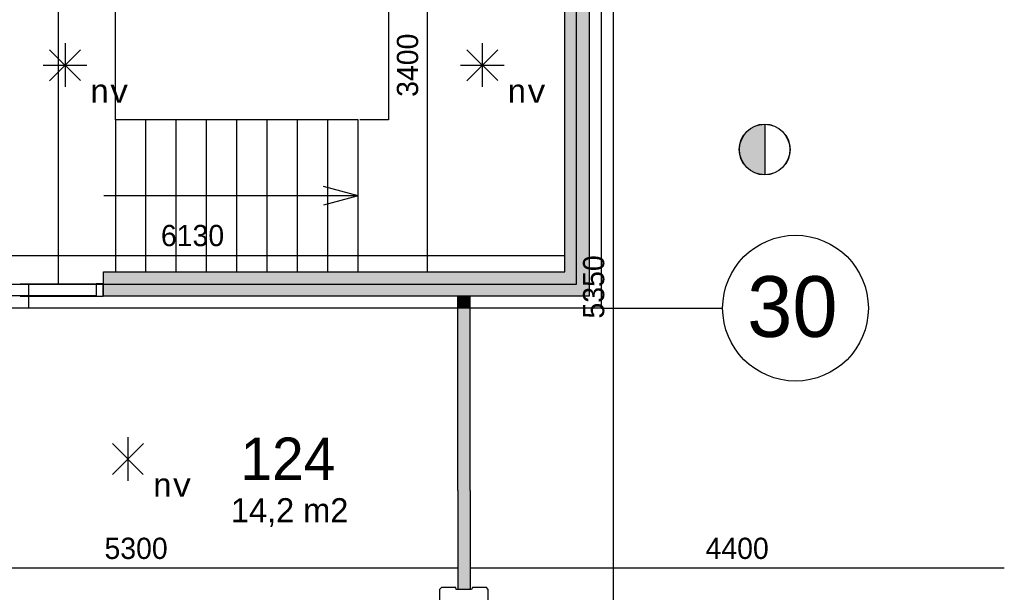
# Model space of a CAD drawing. Extents: x 126249 to 198477, y 373 to 102273.
# Tile 44 of 54: x 161390 to 169499, y 66334 to 71048. Entities that reach past the tile are written whole.
import ezdxf
from ezdxf.enums import TextEntityAlignment as Align

# ---------------------------------------------------------------- set-up
doc = ezdxf.new("R2010")
doc.units = 0
doc.header["$MEASUREMENT"] = 0
doc.header["$PDMODE"] = 35
doc.header["$PDSIZE"] = -0.5
doc.layers.get('0').update_dxf_attribs({"linetype": 'CONTINUOUS'})
doc.layers.get('DEFPOINTS').update_dxf_attribs({"linetype": 'CONTINUOUS'})
for name, color, linetype in [('AL22----_BINNENWAND', 252, 'CONTINUOUS'), ('AL24----_TRAPPEN', 252, 'CONTINUOUS'), ('AL32----_BINNENKOZIJN', 252, 'CONTINUOUS'), ('AM$1A---_MAATVOERING', 252, 'CONTINUOUS'), ('Betonpalen', 252, 'CONTINUOUS'), ('Brandweer', 252, 'CONTINUOUS'), ('brandweer NIEUW', 252, 'CONTINUOUS'), ('COMPARTIMENTERING', 252, 'CONTINUOUS'), ('LAYER01', 252, 'CONTINUOUS'), ('M2', 252, 'CONTINUOUS'), ('OMPARTIMENTERING', 252, 'CONTINUOUS'), ('UNUSEDHATCH', 252, 'CONTINUOUS')]:
    doc.layers.add(name, color=color, linetype=linetype)
doc.styles.add('B-01', font='b-gbp')
doc.styles.add('MONOTXT', font='MONOTXT')
doc.dimstyles.new('BBA_STAND', dxfattribs={"dimtxt": 175, "dimasz": 1, "dimexe": 1, "dimexo": 0.001, "dimgap": 75, "dimtad": 1, "dimdec": 0, "dimzin": 0, "dimdsep": 46, "dimtxsty": 'B-01', "dimblk": 'NONE', "dimblk1": 'NONE', "dimblk2": 'PIJL1', "dimcen": 1, "dimse1": 1, "dimse2": 1, "dimclrd": 256, "dimclre": 1, "dimclrt": 256, "dimadec": 0, "dimazin": 0, "dimtfac": 1, "dimtdec": 0, "dimtmove": 0, "dimatfit": 0, "dimldrblk": 'PIJL1', "dimfxl": 1, "dimtolj": 1, "dimtzin": 0, "dimarcsym": 0})

# ---------------------------------------------------------------- blocks, each defined once
blk = doc.blocks.new('*D66')
at = {"layer": 'AM$1A---_MAATVOERING', "lineweight": -2, "transparency": 16777216}
blk.add_line((169498.8, 66532.5), (165098.8, 66532.5), dxfattribs=at)
at = {"layer": 'DEFPOINTS', "color": 0, "transparency": 16777216}
for p in [(165098.8, 66532.5), (165098.8, 66532.5), (169498.8, 66532.5)]:
    blk.add_point(p, dxfattribs=at)
at = {"layer": 'AM$1A---_MAATVOERING', "transparency": 16777216, "insert": (167298.8, 66695), "char_height": 175, "attachment_point": 5, "style": 'B-01'}
blk.add_mtext('\\A1;4400', dxfattribs=at)
blk = doc.blocks.new('_None')
blk = doc.blocks.new('PIJL1')
at = {"color": 1, "linetype": 'ByBlock'}
blk.add_line((0, 82.6), (0, -82.6), dxfattribs=at)
blk.add_solid([(-100, 16.7), (-100, -16.7), (0, 0)], dxfattribs=at)
blk = doc.blocks.new('*D67')
at = {"layer": 'AM$1A---_MAATVOERING', "lineweight": -2, "transparency": 16777216}
blk.add_line((164998.8, 66532.5), (159698.8, 66532.5), dxfattribs=at)
at = {"layer": 'DEFPOINTS', "color": 0, "transparency": 16777216}
for p in [(159698.8, 66532.5), (159698.8, 66532.5), (164998.8, 66532.5)]:
    blk.add_point(p, dxfattribs=at)
at = {"layer": 'AM$1A---_MAATVOERING', "transparency": 16777216, "insert": (162348.8, 66695), "char_height": 175, "attachment_point": 5, "style": 'B-01'}
blk.add_mtext('\\A1;5300', dxfattribs=at)
blk = doc.blocks.new('*D68')
at = {"layer": 'AM$1A---_MAATVOERING', "lineweight": -2, "transparency": 16777216}
blk.add_line((166280.4, 66173.5), (166280.4, 71523.5), dxfattribs=at)
at = {"layer": 'DEFPOINTS', "color": 0, "transparency": 16777216}
for p in [(166280.4, 71523.5), (168166.4, 71523.5), (165573.8, 66173.5)]:
    blk.add_point(p, dxfattribs=at)
at = {"layer": 'AM$1A---_MAATVOERING', "transparency": 16777216, "insert": (166117.9, 68848.5), "char_height": 175, "attachment_point": 5, "rotation": 90, "style": 'B-01'}
blk.add_mtext('\\A1;5350', dxfattribs=at)
blk = doc.blocks.new('*D174')
at = {"layer": 'AM$1A---_MAATVOERING', "lineweight": -2, "transparency": 16777216}
blk.add_line((164747.6, 68973.5), (164747.6, 72373.5), dxfattribs=at)
at = {"layer": 'DEFPOINTS', "color": 0, "transparency": 16777216}
for p in [(164747.6, 72373.5), (165761.6, 72373.5), (165761.6, 68973.5)]:
    blk.add_point(p, dxfattribs=at)
at = {"layer": 'AM$1A---_MAATVOERING', "transparency": 16777216, "insert": (164585.1, 70673.5), "char_height": 175, "attachment_point": 5, "rotation": 90, "style": 'B-01'}
blk.add_mtext('\\A1;3400', dxfattribs=at)
blk = doc.blocks.new('*D225')
at = {"layer": 'AM$1A---_MAATVOERING', "lineweight": -2, "transparency": 16777216}
blk.add_line((159748.8, 69107.8), (165878.8, 69107.8), dxfattribs=at)
at = {"layer": 'DEFPOINTS', "color": 0, "transparency": 16777216}
for p in [(159748.8, 70973.5), (165878.8, 70673.5), (165878.8, 69107.8)]:
    blk.add_point(p, dxfattribs=at)
at = {"layer": 'AM$1A---_MAATVOERING', "transparency": 16777216, "insert": (162813.8, 69270.3), "char_height": 175, "attachment_point": 5, "style": 'B-01'}
blk.add_mtext('\\A1;6130', dxfattribs=at)
blk = doc.blocks.new('*D276')
at = {"layer": 'AM$1A---_MAATVOERING', "lineweight": -2, "transparency": 16777216}
blk.add_line((166280.4, 66173.5), (166280.4, 71523.5), dxfattribs=at)
at = {"layer": 'DEFPOINTS', "color": 0, "transparency": 16777216}
for p in [(166280.4, 71523.5), (168166.4, 71523.5), (165573.8, 66173.5)]:
    blk.add_point(p, dxfattribs=at)
at = {"layer": 'AM$1A---_MAATVOERING', "transparency": 16777216, "insert": (166117.9, 68848.5), "char_height": 175, "attachment_point": 5, "rotation": 90, "style": 'B-01'}
blk.add_mtext('\\A1;5350', dxfattribs=at)

msp = doc.modelspace()

# ---------------------------------------------------------------- hatches: boundary and pattern name
at = {"layer": 'AL22----_BINNENWAND'}
msp.add_hatch(color=256, dxfattribs=at).paths.add_polyline_path([(165098.8, 68673.5), (164998.8, 68673.5), (164998.8, 67173.5), (164998.8, 66358.4), (165098.8, 66358.4), (165098.8, 67173.5)])
at = {"layer": 'brandweer NIEUW'}
msp.add_hatch(color=256, dxfattribs=at).paths.add_polyline_path([(167525.4, 69771.4), (167525.4, 70187.9, 1)])
at = {"layer": 'UNUSEDHATCH'}
for points in [[(166078.8, 68773.5), (166078.8, 72573.5), (162078.8, 72573.5), (162078.8, 72473.7), (162078.8, 72373.5), (165878.8, 72373.5), (165878.8, 68973.5), (162079.8, 68973.5), (162079.8, 68773.5)], [(164998.8, 68673.5), (165098.8, 68673.5), (165098.8, 68773.5), (164998.8, 68773.5)]]:
    msp.add_hatch(color=256, dxfattribs=at).paths.add_polyline_path(points)

# ---------------------------------------------------------------- linework, layer by layer
at = {"layer": 'AL22----_BINNENWAND'}
for points in [[(166078.8, 72573.5), (166078.8, 68773.5)], [(165878.8, 68973.5), (165878.8, 72373.5)], [(162079.8, 68973.5), (165878.8, 68973.5)], [(162079.8, 68773.5), (162079.8, 68973.5)], [(162079.8, 68773.2), (162079.8, 68973.2)], [(166078.8, 68773.5), (162079.8, 68773.5)], [(164998.8, 67173.5), (164998.8, 68773.5)], [(165098.8, 67173.5), (165098.8, 68773.5)], [(164998.8, 67173.5), (164998.8, 66358.4)], [(165098.8, 67173.5), (165098.8, 66358.4)]]:
    msp.add_lwpolyline(points, dxfattribs=at)
at = {"layer": 'AL24----_TRAPPEN'}
for points in [[(162178.8, 70223.5), (162178.8, 71123.5)], [(164428.8, 71123.5), (164428.8, 70223.5)], [(164178.8, 70223.5), (162178.8, 70223.5)], [(162178.8, 70223.5), (162178.8, 68973.5)], [(162428.8, 68973.5), (162428.8, 70223.5)], [(162678.8, 68973.5), (162678.8, 70223.5)], [(162928.8, 68973.5), (162928.8, 70223.5)], [(163178.8, 68973.5), (163178.8, 70223.5)], [(163428.8, 68973.5), (163428.8, 70223.5)], [(163678.8, 68973.5), (163678.8, 70223.5)], [(163928.8, 68973.5), (163928.8, 70223.5)], [(164178.8, 68973.5), (164178.8, 70223.5)], [(164428.8, 70223.5), (164191.8, 70223.5)], [(164178.8, 69598.5), (163891.5, 69675.5)], [(162178.8, 69598.5), (162083.8, 69598.5)], [(164178.8, 69598.5), (162178.8, 69598.5)], [(164178.8, 69598.5), (163891.5, 69521.5)], [(162178.8, 68973.5), (164178.8, 68973.5)]]:
    msp.add_lwpolyline(points, dxfattribs=at)
at = {"layer": 'AL32----_BINNENKOZIJN'}
for points in [[(161395.1, 68873.5), (162019.1, 68873.5)], [(161395.1, 68873.2), (162019.1, 68873.2)], [(161395.1, 68773.5), (162019.1, 68773.5)]]:
    msp.add_lwpolyline(points, dxfattribs=at)
for points in [[(162019.1, 68774.2), (161466.5, 68774.2), (161466.5, 68873.2), (162019.1, 68873.2)], [(162078.8, 68873.2), (162019.1, 68873.2), (162019.1, 68773.5), (162078.8, 68773.5)], [(160361.2, 68675.2), (161466.5, 68675.2), (161466.5, 68774.2), (160361.2, 68774.2)]]:
    msp.add_lwpolyline(points, close=True, dxfattribs=at)
at = {"layer": 'AM$1A---_MAATVOERING'}
msp.add_line((161707.1, 72473.7), (161707.1, 68873.5), dxfattribs=at)
at = {"layer": 'Betonpalen'}
msp.add_lwpolyline([(164863.8, 65973.4), (164978.8, 65973.4), (164986.8, 65988.4), (165111.8, 65988.4), (165116.8, 65973.4), (165233.8, 65973.4), (165248.8, 65988.4), (165248.8, 66099.4), (165233.8, 66107.4), (165233.8, 66232.4), (165248.8, 66237.4), (165248.8, 66358.4), (165233.8, 66373.4), (165118.8, 66373.4), (165110.8, 66358.4), (164985.8, 66358.4), (164980.8, 66373.4), (164863.8, 66373.4), (164848.8, 66358.4), (164848.8, 66239.4), (164863.8, 66231.4), (164863.8, 66106.4), (164848.8, 66101.4), (164848.8, 65988.4)], dxfattribs=at)
at = {"layer": 'Brandweer'}
for p, q in [((161636.2, 70545.8, 2600), (161891.9, 70801.5, 2600)), ((161636.2, 70801.5, 2600), (161890.6, 70547.1, 2600)), ((161763.4, 70854.2, 2600), (161763.4, 70494.4, 2600)), ((165072.7, 70545.8, 2600), (165328.4, 70801.5, 2600)), ((165072.7, 70801.5, 2600), (165327.2, 70547.1, 2600)), ((165199.9, 70854.2, 2600), (165199.9, 70494.4, 2600)), ((161582.5, 70673.4, 2600), (161944.2, 70673.4, 2600)), ((165019.1, 70673.4, 2600), (165380.8, 70673.4, 2600)), ((162153.3, 67302.9, 2600), (162409, 67558.6, 2600)), ((162153.3, 67558.6, 2600), (162407.7, 67304.2, 2600)), ((162280.5, 67611.3, 2600), (162280.5, 67251.5, 2600))]:
    msp.add_line(p, q, dxfattribs=at)
at = {"layer": 'brandweer NIEUW'}
msp.add_line((167525.4, 70189.1), (167525.4, 69770.2), dxfattribs=at)
for radius in [209.5, 208.2]:
    msp.add_circle((167525.4, 69979.6), radius, dxfattribs=at)
at = {"layer": 'COMPARTIMENTERING'}
msp.add_lwpolyline([(165975.6, 68901.9), (165975.6, 72472), (159655.8, 72472), (159655.8, 70983.7), (157455.8, 70983.7), (157455.8, 68872.3), (165975.6, 68872.3)], close=True, dxfattribs=at)
msp.add_circle((167779.3, 68673.5), 600, dxfattribs=at)
at = {"layer": 'OMPARTIMENTERING', "ltscale": 800}
msp.add_line((166179.3, 68673.5), (167179.3, 68673.5), dxfattribs=at)
msp.add_lwpolyline([(159823.8, 74473.5), (159823.8, 72673.4), (166178.8, 72673.5), (166178.8, 68673.5), (157248.8, 68673.5), (157248.8, 74473.5)], dxfattribs=at)

# ---------------------------------------------------------------- texts
at = {"layer": 'Brandweer', "style": 'MONOTXT'}
for p in [(162128.9, 70457.9, 2600), (165565.5, 70457.9, 2600), (162646.1, 67215, 2600)]:
    msp.add_text('nv', height=185.94, dxfattribs=at).set_placement(p, align=Align.MIDDLE)
at = {"layer": 'LAYER01', "style": 'B-01'}
for s, height, p in [('30', 500, (167381.7, 68436.9)), ('124', 350, (163208.5, 67258.4))]:
    msp.add_text(s, height=height, rotation=0, dxfattribs=at).set_placement(p)
at = {"layer": 'M2', "insert": (163130.5, 67109.2), "char_height": 200, "width": 1805, "attachment_point": 1, "style": 'B-01'}
msp.add_mtext('14,2 m2', dxfattribs=at)

# ---------------------------------------------------------------- dimensions: what is measured, and where the dimension line sits
at = {"layer": 'AM$1A---_MAATVOERING'}
for base, p1, p2, picture, middle in [((164747.6, 72373.5), (165761.6, 68973.5), (165761.6, 72373.5), '*D174', (164585.1, 70673.5)), ((166280.4, 71523.5), (165573.8, 66173.5), (168166.4, 71523.5), '*D68', (166117.9, 68848.5)), ((166280.4, 71523.5), (165573.8, 66173.5), (168166.4, 71523.5), '*D276', (166117.9, 68848.5))]:
    dim = msp.add_linear_dim(base=base, p1=p1, p2=p2, angle=270, dimstyle='BBA_STAND', dxfattribs=at)
    dim.commit()
    dim.dimension.update_dxf_attribs({"geometry": picture, "text_midpoint": middle})
for base, p1, p2, picture, middle in [((165878.8, 69107.8), (159748.8, 70973.5), (165878.8, 70673.5), '*D225', (162813.8, 69270.3)), ((159698.8, 66532.5), (164998.8, 66532.5), (159698.8, 66532.5), '*D67', (162348.8, 66695)), ((165098.8, 66532.5), (169498.8, 66532.5), (165098.8, 66532.5), '*D66', (167298.8, 66695))]:
    dim = msp.add_linear_dim(base=base, p1=p1, p2=p2, dimstyle='BBA_STAND', dxfattribs=at)
    dim.commit()
    dim.dimension.update_dxf_attribs({"geometry": picture, "text_midpoint": middle})

doc.saveas('drawing.dxf')
